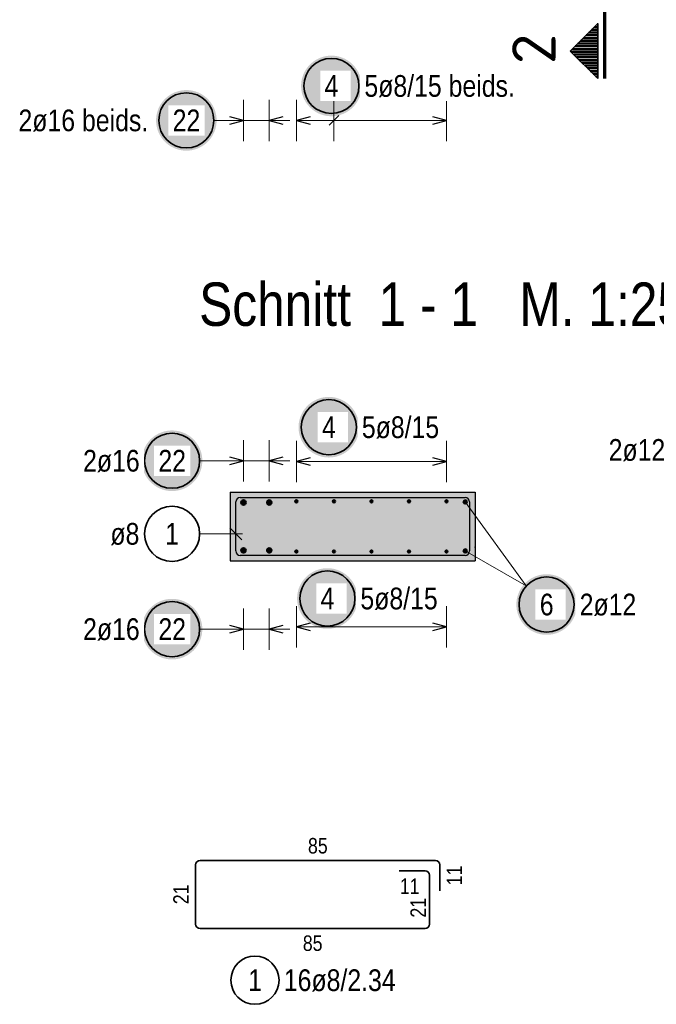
# Model space of a CAD drawing. Header units: millimetres. Extents: x -20 to 84, y 0 to 50.
# Tile 5 of 22: x 15.67 to 20.3, y 21.54 to 28.69. Entities that reach past the tile are written whole.
import ezdxf
from ezdxf.enums import TextEntityAlignment as Align

# ---------------------------------------------------------------- set-up
doc = ezdxf.new("R2010")
doc.units = ezdxf.units.MM
doc.linetypes.add('DASHDOTX2', pattern=[2, 1, -0.5, 0, -0.5])
doc.layers.add('Bewehrung', color=7, linetype='Continuous', lineweight=20)
doc.layers.add('Schraffuren', color=7, linetype='Continuous', lineweight=20)
doc.styles.add('Arial Narrow', font='ARIALN.TTF')
doc.styles.add('isocp', font='isocp', dxfattribs={"width": 1.1})

msp = doc.modelspace()

# ---------------------------------------------------------------- hatches: boundary and pattern name
at = {"lineweight": 50}
h = msp.add_hatch(dxfattribs=at)
h.set_pattern_fill('Mau', color=4, scale=0.01, angle=-180, style=0, pattern_type=2)
h.set_pattern_definition([(-180, (0, 0), (2e-18, -0.02), [])])
h.paths.add_polyline_path([(19.873665, 28.665084), (19.673665, 28.465084), (19.873665, 28.265084)])
at = {"lineweight": 25, "true_color": 0xffffff}
for points in [[(18.157549, 28.212078), (18.157415, 28.219755), (18.157013, 28.227424), (18.156343, 28.235074), (18.155408, 28.242696), (18.154206, 28.25028), (18.152741, 28.257818), (18.151014, 28.2653), (18.149026, 28.272718), (18.146781, 28.280061), (18.144281, 28.287322), (18.141529, 28.294491), (18.138529, 28.30156), (18.135283, 28.308519), (18.131797, 28.315361), (18.128074, 28.322078), (18.124119, 28.32866), (18.119937, 28.3351), (18.115532, 28.34139), (18.110911, 28.347523), (18.106078, 28.353491), (18.10104, 28.359286), (18.095803, 28.364902), (18.090373, 28.370332), (18.084757, 28.375569), (18.078962, 28.380607), (18.072994, 28.38544), (18.066861, 28.390061), (18.060571, 28.394466), (18.054131, 28.398648), (18.047549, 28.402603), (18.040832, 28.406326), (18.03399, 28.409812), (18.027031, 28.413058), (18.019962, 28.416058), (18.012793, 28.41881), (18.005532, 28.42131), (17.998189, 28.423555), (17.990771, 28.425543), (17.983289, 28.42727), (17.975751, 28.428735), (17.968167, 28.429937), (17.960545, 28.430872), (17.952895, 28.431542), (17.945226, 28.431944), (17.937549, 28.432078), (17.929871, 28.431944), (17.922202, 28.431542), (17.914552, 28.430872), (17.90693, 28.429937), (17.899346, 28.428735), (17.891808, 28.42727), (17.884326, 28.425543), (17.876908, 28.423555), (17.869565, 28.42131), (17.862304, 28.41881), (17.855135, 28.416058), (17.848066, 28.413058), (17.841107, 28.409812), (17.834265, 28.406326), (17.827549, 28.402603), (17.820966, 28.398648), (17.814526, 28.394466), (17.808236, 28.390061), (17.802103, 28.38544), (17.796135, 28.380607), (17.79034, 28.375569), (17.784724, 28.370332), (17.779294, 28.364902), (17.774057, 28.359286), (17.769019, 28.353491), (17.764186, 28.347523), (17.759565, 28.34139), (17.75516, 28.3351), (17.750978, 28.32866), (17.747023, 28.322078), (17.7433, 28.315361), (17.739814, 28.308519), (17.736569, 28.30156), (17.733568, 28.294491), (17.730816, 28.287322), (17.728316, 28.280061), (17.726071, 28.272718), (17.724083, 28.2653), (17.722356, 28.257818), (17.720891, 28.25028), (17.71969, 28.242696), (17.718754, 28.235074), (17.718084, 28.227424), (17.717683, 28.219755), (17.717549, 28.212078), (17.717683, 28.2044), (17.718084, 28.196731), (17.718754, 28.189081), (17.71969, 28.181459), (17.720891, 28.173875), (17.722356, 28.166337), (17.724083, 28.158855), (17.726071, 28.151437), (17.728316, 28.144094), (17.730816, 28.136833), (17.733568, 28.129664), (17.736569, 28.122595), (17.739814, 28.115636), (17.7433, 28.108794), (17.747023, 28.102078), (17.750978, 28.095495), (17.75516, 28.089055), (17.759565, 28.082765), (17.764186, 28.076632), (17.769019, 28.070664), (17.774057, 28.064869), (17.779294, 28.059253), (17.784724, 28.053823), (17.79034, 28.048586), (17.796135, 28.043548), (17.802103, 28.038715), (17.808236, 28.034094), (17.814526, 28.029689), (17.820966, 28.025507), (17.827549, 28.021552), (17.834265, 28.017829), (17.841107, 28.014343), (17.848066, 28.011098), (17.855135, 28.008097), (17.862304, 28.005345), (17.869565, 28.002845), (17.876908, 28.0006), (17.884326, 27.998612), (17.891808, 27.996885), (17.899346, 27.99542), (17.90693, 27.994219), (17.914552, 27.993283), (17.922202, 27.992613), (17.929871, 27.992212), (17.937549, 27.992078), (17.945226, 27.992212), (17.952895, 27.992613), (17.960545, 27.993283), (17.968167, 27.994219), (17.975751, 27.99542), (17.983289, 27.996885), (17.990771, 27.998612), (17.998189, 28.0006), (18.005532, 28.002845), (18.012793, 28.005345), (18.019962, 28.008097), (18.027031, 28.011098), (18.03399, 28.014343), (18.040832, 28.017829), (18.047549, 28.021552), (18.054131, 28.025507), (18.060571, 28.029689), (18.066861, 28.034094), (18.072994, 28.038715), (18.078962, 28.043548), (18.084757, 28.048586), (18.090373, 28.053823), (18.095803, 28.059253), (18.10104, 28.064869), (18.106078, 28.070664), (18.110911, 28.076632), (18.115532, 28.082765), (18.119937, 28.089055), (18.124119, 28.095495), (18.128074, 28.102078), (18.131797, 28.108794), (18.135283, 28.115636), (18.138529, 28.122595), (18.141529, 28.129664), (18.144281, 28.136833), (18.146781, 28.144094), (18.149026, 28.151437), (18.151014, 28.158855), (18.152741, 28.166337), (18.154206, 28.173875), (18.155408, 28.181459), (18.156343, 28.189081), (18.157013, 28.196731)], [(17.103675, 27.962078), (17.103541, 27.969755), (17.103139, 27.977424), (17.10247, 27.985074), (17.101534, 27.992696), (17.100333, 28.00028), (17.098868, 28.007818), (17.09714, 28.0153), (17.095153, 28.022718), (17.092908, 28.030061), (17.090408, 28.037322), (17.087656, 28.044491), (17.084655, 28.05156), (17.08141, 28.058519), (17.077924, 28.065361), (17.074201, 28.072078), (17.070246, 28.07866), (17.066064, 28.0851), (17.061659, 28.09139), (17.057038, 28.097523), (17.052205, 28.103491), (17.047167, 28.109286), (17.04193, 28.114902), (17.0365, 28.120332), (17.030884, 28.125569), (17.025089, 28.130607), (17.019121, 28.13544), (17.012988, 28.140061), (17.006698, 28.144466), (17.000258, 28.148648), (16.993675, 28.152603), (16.986959, 28.156326), (16.980117, 28.159812), (16.973157, 28.163058), (16.966089, 28.166058), (16.95892, 28.16881), (16.951659, 28.17131), (16.944316, 28.173555), (16.936898, 28.175543), (16.929416, 28.17727), (16.921878, 28.178735), (16.914293, 28.179937), (16.906672, 28.180872), (16.899022, 28.181542), (16.891353, 28.181944), (16.883675, 28.182078), (16.875997, 28.181944), (16.868329, 28.181542), (16.860679, 28.180872), (16.853057, 28.179937), (16.845473, 28.178735), (16.837935, 28.17727), (16.830452, 28.175543), (16.823035, 28.173555), (16.815692, 28.17131), (16.808431, 28.16881), (16.801262, 28.166058), (16.794193, 28.163058), (16.787234, 28.159812), (16.780392, 28.156326), (16.773675, 28.152603), (16.767093, 28.148648), (16.760653, 28.144466), (16.754363, 28.140061), (16.74823, 28.13544), (16.742262, 28.130607), (16.736467, 28.125569), (16.73085, 28.120332), (16.725421, 28.114902), (16.720183, 28.109286), (16.715146, 28.103491), (16.710313, 28.097523), (16.705692, 28.09139), (16.701287, 28.0851), (16.697105, 28.07866), (16.69315, 28.072078), (16.689427, 28.065361), (16.685941, 28.058519), (16.682695, 28.05156), (16.679695, 28.044491), (16.676943, 28.037322), (16.674443, 28.030061), (16.672198, 28.022718), (16.67021, 28.0153), (16.668483, 28.007818), (16.667018, 28.00028), (16.665816, 27.992696), (16.66488, 27.985074), (16.664211, 27.977424), (16.663809, 27.969755), (16.663675, 27.962078), (16.663809, 27.9544), (16.664211, 27.946731), (16.66488, 27.939081), (16.665816, 27.931459), (16.667018, 27.923875), (16.668483, 27.916337), (16.67021, 27.908855), (16.672198, 27.901437), (16.674443, 27.894094), (16.676943, 27.886833), (16.679695, 27.879664), (16.682695, 27.872595), (16.685941, 27.865636), (16.689427, 27.858794), (16.69315, 27.852078), (16.697105, 27.845495), (16.701287, 27.839055), (16.705692, 27.832765), (16.710313, 27.826632), (16.715146, 27.820664), (16.720183, 27.814869), (16.725421, 27.809253), (16.73085, 27.803823), (16.736467, 27.798586), (16.742262, 27.793548), (16.74823, 27.788715), (16.754363, 27.784094), (16.760653, 27.779689), (16.767093, 27.775507), (16.773675, 27.771552), (16.780392, 27.767829), (16.787234, 27.764343), (16.794193, 27.761098), (16.801262, 27.758097), (16.808431, 27.755345), (16.815692, 27.752845), (16.823035, 27.7506), (16.830452, 27.748612), (16.837935, 27.746885), (16.845473, 27.74542), (16.853057, 27.744219), (16.860679, 27.743283), (16.868329, 27.742613), (16.875997, 27.742212), (16.883675, 27.742078), (16.891353, 27.742212), (16.899022, 27.742613), (16.906672, 27.743283), (16.914293, 27.744219), (16.921878, 27.74542), (16.929416, 27.746885), (16.936898, 27.748612), (16.944316, 27.7506), (16.951659, 27.752845), (16.95892, 27.755345), (16.966089, 27.758097), (16.973157, 27.761098), (16.980117, 27.764343), (16.986959, 27.767829), (16.993675, 27.771552), (17.000258, 27.775507), (17.006698, 27.779689), (17.012988, 27.784094), (17.019121, 27.788715), (17.025089, 27.793548), (17.030884, 27.798586), (17.0365, 27.803823), (17.04193, 27.809253), (17.047167, 27.814869), (17.052205, 27.820664), (17.057038, 27.826632), (17.061659, 27.832765), (17.066064, 27.839055), (17.070246, 27.845495), (17.074201, 27.852078), (17.077924, 27.858794), (17.08141, 27.865636), (17.084655, 27.872595), (17.087656, 27.879664), (17.090408, 27.886833), (17.092908, 27.894094), (17.095153, 27.901437), (17.09714, 27.908855), (17.098868, 27.916337), (17.100333, 27.923875), (17.101534, 27.931459), (17.10247, 27.939081), (17.103139, 27.946731)], [(18.139011, 25.734248), (18.138877, 25.741926), (18.138475, 25.749594), (18.137806, 25.757244), (18.13687, 25.764866), (18.135669, 25.77245), (18.134204, 25.779988), (18.132476, 25.787471), (18.130489, 25.794888), (18.128244, 25.802232), (18.125743, 25.809492), (18.122992, 25.816661), (18.119991, 25.82373), (18.116746, 25.830689), (18.11326, 25.837532), (18.109537, 25.844248), (18.105582, 25.85083), (18.101399, 25.85727), (18.096995, 25.863561), (18.092373, 25.869693), (18.087541, 25.875661), (18.082503, 25.881457), (18.077266, 25.887073), (18.071836, 25.892503), (18.06622, 25.89774), (18.060424, 25.902778), (18.054457, 25.90761), (18.048324, 25.912232), (18.042034, 25.916636), (18.035593, 25.920818), (18.029011, 25.924773), (18.022295, 25.928496), (18.015453, 25.931983), (18.008493, 25.935228), (18.001425, 25.938228), (17.994256, 25.94098), (17.986995, 25.94348), (17.979651, 25.945725), (17.972234, 25.947713), (17.964752, 25.94944), (17.957214, 25.950906), (17.949629, 25.952107), (17.942007, 25.953043), (17.934358, 25.953712), (17.926689, 25.954114), (17.919011, 25.954248), (17.911333, 25.954114), (17.903665, 25.953712), (17.896015, 25.953043), (17.888393, 25.952107), (17.880809, 25.950906), (17.873271, 25.94944), (17.865788, 25.947713), (17.858371, 25.945725), (17.851027, 25.94348), (17.843767, 25.94098), (17.836598, 25.938228), (17.829529, 25.935228), (17.822569, 25.931983), (17.815727, 25.928496), (17.809011, 25.924773), (17.802429, 25.920818), (17.795989, 25.916636), (17.789698, 25.912232), (17.783566, 25.90761), (17.777598, 25.902778), (17.771802, 25.89774), (17.766186, 25.892503), (17.760756, 25.887073), (17.755519, 25.881457), (17.750481, 25.875661), (17.745649, 25.869693), (17.741027, 25.863561), (17.736623, 25.85727), (17.732441, 25.85083), (17.728486, 25.844248), (17.724763, 25.837532), (17.721276, 25.830689), (17.718031, 25.82373), (17.715031, 25.816661), (17.712279, 25.809492), (17.709779, 25.802232), (17.707534, 25.794888), (17.705546, 25.787471), (17.703819, 25.779988), (17.702353, 25.77245), (17.701152, 25.764866), (17.700216, 25.757244), (17.699547, 25.749594), (17.699145, 25.741926), (17.699011, 25.734248), (17.699145, 25.72657), (17.699547, 25.718901), (17.700216, 25.711252), (17.701152, 25.70363), (17.702353, 25.696045), (17.703819, 25.688507), (17.705546, 25.681025), (17.707534, 25.673608), (17.709779, 25.666264), (17.712279, 25.659003), (17.715031, 25.651834), (17.718031, 25.644766), (17.721276, 25.637806), (17.724763, 25.630964), (17.728486, 25.624248), (17.732441, 25.617666), (17.736623, 25.611225), (17.741027, 25.604935), (17.745649, 25.598802), (17.750481, 25.592835), (17.755519, 25.587039), (17.760756, 25.581423), (17.766186, 25.575993), (17.771802, 25.570756), (17.777598, 25.565718), (17.783566, 25.560885), (17.789698, 25.556264), (17.795989, 25.55186), (17.802429, 25.547677), (17.809011, 25.543722), (17.815727, 25.539999), (17.822569, 25.536513), (17.829529, 25.533268), (17.836598, 25.530267), (17.843767, 25.527515), (17.851027, 25.525015), (17.858371, 25.52277), (17.865788, 25.520783), (17.873271, 25.519055), (17.880809, 25.51759), (17.888393, 25.516389), (17.896015, 25.515453), (17.903665, 25.514784), (17.911333, 25.514382), (17.919011, 25.514248), (17.926689, 25.514382), (17.934358, 25.514784), (17.942007, 25.515453), (17.949629, 25.516389), (17.957214, 25.51759), (17.964752, 25.519055), (17.972234, 25.520783), (17.979651, 25.52277), (17.986995, 25.525015), (17.994256, 25.527515), (18.001425, 25.530267), (18.008493, 25.533268), (18.015453, 25.536513), (18.022295, 25.539999), (18.029011, 25.543722), (18.035593, 25.547677), (18.042034, 25.55186), (18.048324, 25.556264), (18.054457, 25.560885), (18.060424, 25.565718), (18.06622, 25.570756), (18.071836, 25.575993), (18.077266, 25.581423), (18.082503, 25.587039), (18.087541, 25.592835), (18.092373, 25.598802), (18.096995, 25.604935), (18.101399, 25.611225), (18.105582, 25.617666), (18.109537, 25.624248), (18.11326, 25.630964), (18.116746, 25.637806), (18.119991, 25.644766), (18.122992, 25.651834), (18.125743, 25.659003), (18.128244, 25.666264), (18.130489, 25.673608), (18.132476, 25.681025), (18.134204, 25.688507), (18.135669, 25.696045), (18.13687, 25.70363), (18.137806, 25.711252), (18.138475, 25.718901)], [(16.999715, 25.490741), (16.999581, 25.498419), (16.99918, 25.506087), (16.99851, 25.513737), (16.997574, 25.521359), (16.996373, 25.528943), (16.994908, 25.536481), (16.993181, 25.543963), (16.991193, 25.551381), (16.988948, 25.558724), (16.986448, 25.565985), (16.983696, 25.573154), (16.980695, 25.580223), (16.97745, 25.587182), (16.973964, 25.594024), (16.970241, 25.600741), (16.966286, 25.607323), (16.962104, 25.613763), (16.957699, 25.620053), (16.953078, 25.626186), (16.948245, 25.632154), (16.943207, 25.637949), (16.93797, 25.643565), (16.93254, 25.648995), (16.926924, 25.654233), (16.921129, 25.65927), (16.915161, 25.664103), (16.909028, 25.668724), (16.902738, 25.673129), (16.896298, 25.677311), (16.889715, 25.681266), (16.882999, 25.684989), (16.876157, 25.688475), (16.869198, 25.691721), (16.862129, 25.694721), (16.85496, 25.697473), (16.847699, 25.699973), (16.840356, 25.702218), (16.832938, 25.704206), (16.825456, 25.705933), (16.817918, 25.707398), (16.810334, 25.7086), (16.802712, 25.709535), (16.795062, 25.710205), (16.787393, 25.710607), (16.779715, 25.710741), (16.772038, 25.710607), (16.764369, 25.710205), (16.756719, 25.709535), (16.749097, 25.7086), (16.741513, 25.707398), (16.733975, 25.705933), (16.726493, 25.704206), (16.719075, 25.702218), (16.711732, 25.699973), (16.704471, 25.697473), (16.697302, 25.694721), (16.690233, 25.691721), (16.683274, 25.688475), (16.676432, 25.684989), (16.669715, 25.681266), (16.663133, 25.677311), (16.656693, 25.673129), (16.650403, 25.668724), (16.64427, 25.664103), (16.638302, 25.65927), (16.632507, 25.654233), (16.626891, 25.648995), (16.621461, 25.643565), (16.616224, 25.637949), (16.611186, 25.632154), (16.606353, 25.626186), (16.601732, 25.620053), (16.597327, 25.613763), (16.593145, 25.607323), (16.58919, 25.600741), (16.585467, 25.594024), (16.581981, 25.587182), (16.578735, 25.580223), (16.575735, 25.573154), (16.572983, 25.565985), (16.570483, 25.558724), (16.568238, 25.551381), (16.56625, 25.543963), (16.564523, 25.536481), (16.563058, 25.528943), (16.561857, 25.521359), (16.560921, 25.513737), (16.560251, 25.506087), (16.559849, 25.498419), (16.559715, 25.490741), (16.559849, 25.483063), (16.560251, 25.475394), (16.560921, 25.467744), (16.561857, 25.460123), (16.563058, 25.452538), (16.564523, 25.445), (16.56625, 25.437518), (16.568238, 25.4301), (16.570483, 25.422757), (16.572983, 25.415496), (16.575735, 25.408327), (16.578735, 25.401259), (16.581981, 25.394299), (16.585467, 25.387457), (16.58919, 25.380741), (16.593145, 25.374158), (16.597327, 25.367718), (16.601732, 25.361428), (16.606353, 25.355295), (16.611186, 25.349327), (16.616224, 25.343532), (16.621461, 25.337916), (16.626891, 25.332486), (16.632507, 25.327249), (16.638302, 25.322211), (16.64427, 25.317378), (16.650403, 25.312757), (16.656693, 25.308352), (16.663133, 25.30417), (16.669715, 25.300215), (16.676432, 25.296492), (16.683274, 25.293006), (16.690233, 25.289761), (16.697302, 25.28676), (16.704471, 25.284008), (16.711732, 25.281508), (16.719075, 25.279263), (16.726493, 25.277276), (16.733975, 25.275548), (16.741513, 25.274083), (16.749097, 25.272882), (16.756719, 25.271946), (16.764369, 25.271277), (16.772038, 25.270875), (16.779715, 25.270741), (16.787393, 25.270875), (16.795062, 25.271277), (16.802712, 25.271946), (16.810334, 25.272882), (16.817918, 25.274083), (16.825456, 25.275548), (16.832938, 25.277276), (16.840356, 25.279263), (16.847699, 25.281508), (16.85496, 25.284008), (16.862129, 25.28676), (16.869198, 25.289761), (16.876157, 25.293006), (16.882999, 25.296492), (16.889715, 25.300215), (16.896298, 25.30417), (16.902738, 25.308352), (16.909028, 25.312757), (16.915161, 25.317378), (16.921129, 25.322211), (16.926924, 25.327249), (16.93254, 25.332486), (16.93797, 25.337916), (16.943207, 25.343532), (16.948245, 25.349327), (16.953078, 25.355295), (16.957699, 25.361428), (16.962104, 25.367718), (16.966286, 25.374158), (16.970241, 25.380741), (16.973964, 25.387457), (16.97745, 25.394299), (16.980695, 25.401259), (16.983696, 25.408327), (16.986448, 25.415496), (16.988948, 25.422757), (16.991193, 25.4301), (16.993181, 25.437518), (16.994908, 25.445), (16.996373, 25.452538), (16.997574, 25.460123), (16.99851, 25.467744), (16.99918, 25.475394)], [(18.128432, 24.490588), (18.128298, 24.498266), (18.127896, 24.505934), (18.127227, 24.513584), (18.126291, 24.521206), (18.12509, 24.52879), (18.123624, 24.536328), (18.121897, 24.543811), (18.11991, 24.551228), (18.117664, 24.558572), (18.115164, 24.565832), (18.112412, 24.573001), (18.109412, 24.58007), (18.106167, 24.587029), (18.10268, 24.593872), (18.098958, 24.600588), (18.095003, 24.60717), (18.09082, 24.61361), (18.086416, 24.619901), (18.081794, 24.626033), (18.076962, 24.632001), (18.071924, 24.637797), (18.066687, 24.643413), (18.061257, 24.648843), (18.055641, 24.65408), (18.049845, 24.659118), (18.043878, 24.66395), (18.037745, 24.668572), (18.031454, 24.672976), (18.025014, 24.677158), (18.018432, 24.681113), (18.011716, 24.684836), (18.004874, 24.688323), (17.997914, 24.691568), (17.990845, 24.694568), (17.983676, 24.69732), (17.976416, 24.69982), (17.969072, 24.702065), (17.961655, 24.704053), (17.954173, 24.70578), (17.946635, 24.707246), (17.93905, 24.708447), (17.931428, 24.709383), (17.923778, 24.710052), (17.91611, 24.710454), (17.908432, 24.710588), (17.900754, 24.710454), (17.893086, 24.710052), (17.885436, 24.709383), (17.877814, 24.708447), (17.870229, 24.707246), (17.862691, 24.70578), (17.855209, 24.704053), (17.847792, 24.702065), (17.840448, 24.69982), (17.833188, 24.69732), (17.826019, 24.694568), (17.81895, 24.691568), (17.81199, 24.688323), (17.805148, 24.684836), (17.798432, 24.681113), (17.79185, 24.677158), (17.78541, 24.672976), (17.779119, 24.668572), (17.772986, 24.66395), (17.767019, 24.659118), (17.761223, 24.65408), (17.755607, 24.648843), (17.750177, 24.643413), (17.74494, 24.637797), (17.739902, 24.632001), (17.73507, 24.626033), (17.730448, 24.619901), (17.726044, 24.61361), (17.721861, 24.60717), (17.717906, 24.600588), (17.714184, 24.593872), (17.710697, 24.587029), (17.707452, 24.58007), (17.704452, 24.573001), (17.7017, 24.565832), (17.6992, 24.558572), (17.696954, 24.551228), (17.694967, 24.543811), (17.69324, 24.536328), (17.691774, 24.52879), (17.690573, 24.521206), (17.689637, 24.513584), (17.688968, 24.505934), (17.688566, 24.498266), (17.688432, 24.490588), (17.688566, 24.48291), (17.688968, 24.475241), (17.689637, 24.467592), (17.690573, 24.45997), (17.691774, 24.452385), (17.69324, 24.444847), (17.694967, 24.437365), (17.696954, 24.429948), (17.6992, 24.422604), (17.7017, 24.415343), (17.704452, 24.408174), (17.707452, 24.401106), (17.710697, 24.394146), (17.714184, 24.387304), (17.717906, 24.380588), (17.721861, 24.374006), (17.726044, 24.367565), (17.730448, 24.361275), (17.73507, 24.355142), (17.739902, 24.349175), (17.74494, 24.343379), (17.750177, 24.337763), (17.755607, 24.332333), (17.761223, 24.327096), (17.767019, 24.322058), (17.772986, 24.317225), (17.779119, 24.312604), (17.78541, 24.3082), (17.79185, 24.304017), (17.798432, 24.300062), (17.805148, 24.296339), (17.81199, 24.292853), (17.81895, 24.289608), (17.826019, 24.286607), (17.833188, 24.283855), (17.840448, 24.281355), (17.847792, 24.27911), (17.855209, 24.277123), (17.862691, 24.275395), (17.870229, 24.27393), (17.877814, 24.272729), (17.885436, 24.271793), (17.893086, 24.271124), (17.900754, 24.270722), (17.908432, 24.270588), (17.91611, 24.270722), (17.923778, 24.271124), (17.931428, 24.271793), (17.93905, 24.272729), (17.946635, 24.27393), (17.954173, 24.275395), (17.961655, 24.277123), (17.969072, 24.27911), (17.976416, 24.281355), (17.983676, 24.283855), (17.990845, 24.286607), (17.997914, 24.289608), (18.004874, 24.292853), (18.011716, 24.296339), (18.018432, 24.300062), (18.025014, 24.304017), (18.031454, 24.3082), (18.037745, 24.312604), (18.043878, 24.317225), (18.049845, 24.322058), (18.055641, 24.327096), (18.061257, 24.332333), (18.066687, 24.337763), (18.071924, 24.343379), (18.076962, 24.349175), (18.081794, 24.355142), (18.086416, 24.361275), (18.09082, 24.367565), (18.095003, 24.374006), (18.098958, 24.380588), (18.10268, 24.387304), (18.106167, 24.394146), (18.109412, 24.401106), (18.112412, 24.408174), (18.115164, 24.415343), (18.117664, 24.422604), (18.11991, 24.429948), (18.121897, 24.437365), (18.123624, 24.444847), (18.12509, 24.452385), (18.126291, 24.45997), (18.127227, 24.467592), (18.127896, 24.475241)], [(16.999715, 24.268094), (16.999581, 24.275772), (16.99918, 24.28344), (16.99851, 24.29109), (16.997574, 24.298712), (16.996373, 24.306297), (16.994908, 24.313835), (16.993181, 24.321317), (16.991193, 24.328734), (16.988948, 24.336078), (16.986448, 24.343338), (16.983696, 24.350507), (16.980695, 24.357576), (16.97745, 24.364536), (16.973964, 24.371378), (16.970241, 24.378094), (16.966286, 24.384676), (16.962104, 24.391116), (16.957699, 24.397407), (16.953078, 24.403539), (16.948245, 24.409507), (16.943207, 24.415303), (16.93797, 24.420919), (16.93254, 24.426349), (16.926924, 24.431586), (16.921129, 24.436624), (16.915161, 24.441456), (16.909028, 24.446078), (16.902738, 24.450482), (16.896298, 24.454665), (16.889715, 24.45862), (16.882999, 24.462342), (16.876157, 24.465829), (16.869198, 24.469074), (16.862129, 24.472074), (16.85496, 24.474826), (16.847699, 24.477326), (16.840356, 24.479572), (16.832938, 24.481559), (16.825456, 24.483286), (16.817918, 24.484752), (16.810334, 24.485953), (16.802712, 24.486889), (16.795062, 24.487558), (16.787393, 24.48796), (16.779715, 24.488094), (16.772038, 24.48796), (16.764369, 24.487558), (16.756719, 24.486889), (16.749097, 24.485953), (16.741513, 24.484752), (16.733975, 24.483286), (16.726493, 24.481559), (16.719075, 24.479572), (16.711732, 24.477326), (16.704471, 24.474826), (16.697302, 24.472074), (16.690233, 24.469074), (16.683274, 24.465829), (16.676432, 24.462342), (16.669715, 24.45862), (16.663133, 24.454665), (16.656693, 24.450482), (16.650403, 24.446078), (16.64427, 24.441456), (16.638302, 24.436624), (16.632507, 24.431586), (16.626891, 24.426349), (16.621461, 24.420919), (16.616224, 24.415303), (16.611186, 24.409507), (16.606353, 24.403539), (16.601732, 24.397407), (16.597327, 24.391116), (16.593145, 24.384676), (16.58919, 24.378094), (16.585467, 24.371378), (16.581981, 24.364536), (16.578735, 24.357576), (16.575735, 24.350507), (16.572983, 24.343338), (16.570483, 24.336078), (16.568238, 24.328734), (16.56625, 24.321317), (16.564523, 24.313835), (16.563058, 24.306297), (16.561857, 24.298712), (16.560921, 24.29109), (16.560251, 24.28344), (16.559849, 24.275772), (16.559715, 24.268094), (16.559849, 24.260416), (16.560251, 24.252748), (16.560921, 24.245098), (16.561857, 24.237476), (16.563058, 24.229891), (16.564523, 24.222353), (16.56625, 24.214871), (16.568238, 24.207454), (16.570483, 24.20011), (16.572983, 24.192849), (16.575735, 24.18568), (16.578735, 24.178612), (16.581981, 24.171652), (16.585467, 24.16481), (16.58919, 24.158094), (16.593145, 24.151512), (16.597327, 24.145071), (16.601732, 24.138781), (16.606353, 24.132648), (16.611186, 24.126681), (16.616224, 24.120885), (16.621461, 24.115269), (16.626891, 24.109839), (16.632507, 24.104602), (16.638302, 24.099564), (16.64427, 24.094732), (16.650403, 24.09011), (16.656693, 24.085706), (16.663133, 24.081523), (16.669715, 24.077568), (16.676432, 24.073845), (16.683274, 24.070359), (16.690233, 24.067114), (16.697302, 24.064113), (16.704471, 24.061362), (16.711732, 24.058861), (16.719075, 24.056616), (16.726493, 24.054629), (16.733975, 24.052901), (16.741513, 24.051436), (16.749097, 24.050235), (16.756719, 24.049299), (16.764369, 24.04863), (16.772038, 24.048228), (16.779715, 24.048094), (16.787393, 24.048228), (16.795062, 24.04863), (16.802712, 24.049299), (16.810334, 24.050235), (16.817918, 24.051436), (16.825456, 24.052901), (16.832938, 24.054629), (16.840356, 24.056616), (16.847699, 24.058861), (16.85496, 24.061362), (16.862129, 24.064113), (16.869198, 24.067114), (16.876157, 24.070359), (16.882999, 24.073845), (16.889715, 24.077568), (16.896298, 24.081523), (16.902738, 24.085706), (16.909028, 24.09011), (16.915161, 24.094732), (16.921129, 24.099564), (16.926924, 24.104602), (16.93254, 24.109839), (16.93797, 24.115269), (16.943207, 24.120885), (16.948245, 24.126681), (16.953078, 24.132648), (16.957699, 24.138781), (16.962104, 24.145071), (16.966286, 24.151512), (16.970241, 24.158094), (16.973964, 24.16481), (16.97745, 24.171652), (16.980695, 24.178612), (16.983696, 24.18568), (16.986448, 24.192849), (16.988948, 24.20011), (16.991193, 24.207454), (16.993181, 24.214871), (16.994908, 24.222353), (16.996373, 24.229891), (16.997574, 24.237476), (16.99851, 24.245098), (16.99918, 24.252748)]]:
    msp.add_hatch(color=7, dxfattribs=at).paths.add_polyline_path(points)
at = {"layer": 'Bewehrung', "lineweight": 50, "true_color": 0xffffff}
msp.add_hatch(color=7, dxfattribs=at).paths.add_polyline_path([(19.72156, 24.446793), (19.721426, 24.454471), (19.721024, 24.462139), (19.720355, 24.469789), (19.719419, 24.477411), (19.718218, 24.484995), (19.716752, 24.492533), (19.715025, 24.500016), (19.713038, 24.507433), (19.710792, 24.514776), (19.708292, 24.522037), (19.70554, 24.529206), (19.70254, 24.536275), (19.699295, 24.543234), (19.695808, 24.550076), (19.692086, 24.556793), (19.688131, 24.563375), (19.683948, 24.569815), (19.679544, 24.576105), (19.674922, 24.582238), (19.67009, 24.588206), (19.665052, 24.594001), (19.659815, 24.599618), (19.654385, 24.605047), (19.648769, 24.610285), (19.642973, 24.615322), (19.637005, 24.620155), (19.630873, 24.624776), (19.624582, 24.629181), (19.618142, 24.633363), (19.61156, 24.637318), (19.604844, 24.641041), (19.598002, 24.644527), (19.591042, 24.647773), (19.583973, 24.650773), (19.576804, 24.653525), (19.569544, 24.656025), (19.5622, 24.65827), (19.554783, 24.660258), (19.547301, 24.661985), (19.539763, 24.66345), (19.532178, 24.664652), (19.524556, 24.665588), (19.516906, 24.666257), (19.509238, 24.666659), (19.50156, 24.666793), (19.493882, 24.666659), (19.486214, 24.666257), (19.478564, 24.665588), (19.470942, 24.664652), (19.463357, 24.66345), (19.455819, 24.661985), (19.448337, 24.660258), (19.44092, 24.65827), (19.433576, 24.656025), (19.426316, 24.653525), (19.419146, 24.650773), (19.412078, 24.647773), (19.405118, 24.644527), (19.398276, 24.641041), (19.39156, 24.637318), (19.384978, 24.633363), (19.378537, 24.629181), (19.372247, 24.624776), (19.366114, 24.620155), (19.360147, 24.615322), (19.354351, 24.610285), (19.348735, 24.605047), (19.343305, 24.599618), (19.338068, 24.594001), (19.33303, 24.588206), (19.328198, 24.582238), (19.323576, 24.576105), (19.319172, 24.569815), (19.314989, 24.563375), (19.311034, 24.556793), (19.307311, 24.550076), (19.303825, 24.543234), (19.30058, 24.536275), (19.297579, 24.529206), (19.294828, 24.522037), (19.292328, 24.514776), (19.290082, 24.507433), (19.288095, 24.500016), (19.286367, 24.492533), (19.284902, 24.484995), (19.283701, 24.477411), (19.282765, 24.469789), (19.282096, 24.462139), (19.281694, 24.454471), (19.28156, 24.446793), (19.281694, 24.439115), (19.282096, 24.431446), (19.282765, 24.423796), (19.283701, 24.416175), (19.284902, 24.40859), (19.286367, 24.401052), (19.288095, 24.39357), (19.290082, 24.386152), (19.292328, 24.378809), (19.294828, 24.371548), (19.297579, 24.364379), (19.30058, 24.357311), (19.303825, 24.350351), (19.307311, 24.343509), (19.311034, 24.336793), (19.314989, 24.33021), (19.319172, 24.32377), (19.323576, 24.31748), (19.328198, 24.311347), (19.33303, 24.305379), (19.338068, 24.299584), (19.343305, 24.293968), (19.348735, 24.288538), (19.354351, 24.283301), (19.360147, 24.278263), (19.366114, 24.27343), (19.372247, 24.268809), (19.378537, 24.264404), (19.384978, 24.260222), (19.39156, 24.256267), (19.398276, 24.252544), (19.405118, 24.249058), (19.412078, 24.245813), (19.419146, 24.242812), (19.426316, 24.24006), (19.433576, 24.23756), (19.44092, 24.235315), (19.448337, 24.233328), (19.455819, 24.2316), (19.463357, 24.230135), (19.470942, 24.228934), (19.478564, 24.227998), (19.486214, 24.227329), (19.493882, 24.226927), (19.50156, 24.226793), (19.509238, 24.226927), (19.516906, 24.227329), (19.524556, 24.227998), (19.532178, 24.228934), (19.539763, 24.230135), (19.547301, 24.2316), (19.554783, 24.233328), (19.5622, 24.235315), (19.569544, 24.23756), (19.576804, 24.24006), (19.583973, 24.242812), (19.591042, 24.245813), (19.598002, 24.249058), (19.604844, 24.252544), (19.61156, 24.256267), (19.618142, 24.260222), (19.624582, 24.264404), (19.630873, 24.268809), (19.637005, 24.27343), (19.642973, 24.278263), (19.648769, 24.283301), (19.654385, 24.288538), (19.659815, 24.293968), (19.665052, 24.299584), (19.67009, 24.305379), (19.674922, 24.311347), (19.679544, 24.31748), (19.683948, 24.32377), (19.688131, 24.33021), (19.692086, 24.336793), (19.695808, 24.343509), (19.699295, 24.350351), (19.70254, 24.357311), (19.70554, 24.364379), (19.708292, 24.371548), (19.710792, 24.378809), (19.713038, 24.386152), (19.715025, 24.39357), (19.716752, 24.401052), (19.718218, 24.40859), (19.719419, 24.416175), (19.720355, 24.423796), (19.721024, 24.431446)])
at = {"layer": 'Schraffuren', "lineweight": 50, "true_color": 0xd7ffd7}
msp.add_hatch(color=254, dxfattribs=at).paths.add_polyline_path([(18.981886, 24.76375), (17.202887, 24.76375), (17.202887, 25.26375), (18.981886, 25.26375)])

# ---------------------------------------------------------------- linework, layer by layer
at = {"color": 1, "linetype": 'DASHDOTX2', "lineweight": 70, "ltscale": 0.5}
msp.add_line((19.923665, 28.265084), (19.923665, 29.565084), dxfattribs=at)
at = {"color": 2, "linetype": 'Continuous', "lineweight": 35}
for p, q in [((19.673665, 28.465084), (19.873665, 28.665084)), ((19.873665, 28.265084), (19.873665, 28.665084)), ((19.873665, 28.265084), (19.673665, 28.465084))]:
    msp.add_line(p, q, dxfattribs=at)
at = {"color": 5, "linetype": 'Continuous', "lineweight": 18, "ltscale": 0.5}
for p, q in [((17.298887, 27.812078), (17.298887, 28.112078)), ((17.485886, 28.112078), (17.485886, 27.812078)), ((17.683486, 28.112078), (17.683486, 27.812078)), ((17.956086, 27.812078), (17.956086, 28.112078)), ((18.773885, 27.812078), (18.773885, 28.112078)), ((17.083675, 27.962078), (17.298887, 27.962078)), ((17.148887, 27.962078), (17.635886, 27.962078)), ((18.773885, 27.962078), (17.683486, 27.962078)), ((17.298887, 25.340741), (17.298887, 25.640741)), ((17.485886, 25.640741), (17.485886, 25.340741)), ((17.683486, 25.634248), (17.683486, 25.334248)), ((18.773885, 25.334248), (18.773885, 25.634248)), ((16.979715, 25.490741), (17.298887, 25.490741)), ((17.635886, 25.490741), (17.148887, 25.490741)), ((17.683486, 25.484248), (18.773885, 25.484248)), ((16.979715, 24.959997), (17.292887, 24.959997)), ((17.298887, 24.118094), (17.298887, 24.418094)), ((17.485886, 24.418094), (17.485886, 24.118094)), ((17.683486, 24.434248), (17.683486, 24.134248)), ((18.773885, 24.134248), (18.773885, 24.434248)), ((16.979715, 24.268094), (17.298887, 24.268094)), ((17.635886, 24.268094), (17.148887, 24.268094)), ((17.683486, 24.284248), (18.773885, 24.284248))]:
    msp.add_line(p, q, dxfattribs=at)
at = {"color": 3, "linetype": 'Continuous', "lineweight": 25, "ltscale": 0.5}
for p, q in [((17.298887, 27.962078), (17.198887, 27.988872)), ((17.198887, 27.935283), (17.298887, 27.962078)), ((17.585886, 27.988872), (17.485886, 27.962078)), ((17.485886, 27.962078), (17.585886, 27.935283)), ((17.783486, 27.988872), (17.683486, 27.962078)), ((17.683486, 27.962078), (17.783486, 27.935283)), ((17.920731, 27.926722), (17.991441, 27.997433)), ((18.773885, 27.962078), (18.673885, 27.988872)), ((18.673885, 27.935283), (18.773885, 27.962078)), ((17.298887, 25.490741), (17.198887, 25.517536)), ((17.198887, 25.463946), (17.298887, 25.490741)), ((17.585886, 25.517536), (17.485886, 25.490741)), ((17.485886, 25.490741), (17.585886, 25.463946)), ((17.783486, 25.511043), (17.683486, 25.484248)), ((17.683486, 25.484248), (17.783486, 25.457453)), ((18.773885, 25.484248), (18.673885, 25.511043)), ((18.673885, 25.457453), (18.773885, 25.484248)), ((17.242887, 24.83575), (17.242887, 25.19175)), ((17.274887, 25.22375), (18.909886, 25.22375)), ((18.721886, 25.22375), (18.909886, 25.22375)), ((18.941886, 25.19175), (18.941886, 24.83575)), ((18.941886, 25.19175), (18.941886, 25.00375)), ((17.287081, 24.915802), (17.198692, 25.004191)), ((18.909886, 24.80375), (17.274887, 24.80375)), ((17.783486, 24.311043), (17.683486, 24.284248)), ((18.773885, 24.284248), (18.673885, 24.311043)), ((17.298887, 24.268094), (17.198887, 24.294889)), ((17.198887, 24.241299), (17.298887, 24.268094)), ((17.585886, 24.294889), (17.485886, 24.268094)), ((17.485886, 24.268094), (17.585886, 24.241299)), ((17.683486, 24.284248), (17.783486, 24.257453)), ((18.673885, 24.257453), (18.773885, 24.284248))]:
    msp.add_line(p, q, dxfattribs=at)
at = {"color": 2, "linetype": 'Continuous', "lineweight": 35, "ltscale": 0.5}
for p, q in [((16.951279, 22.126126), (16.951279, 22.557126)), ((16.983279, 22.589126), (18.693278, 22.589126)), ((18.725278, 22.557126), (18.725278, 22.369126)), ((18.430278, 22.514126), (18.618278, 22.514126)), ((18.650278, 22.482126), (18.650278, 22.126126)), ((18.618278, 22.094126), (16.983279, 22.094126))]:
    msp.add_line(p, q, dxfattribs=at)
for centre, radius in [((17.937549, 28.212078), 0.2), ((16.883675, 27.962078), 0.2), ((17.919011, 25.734248), 0.2), ((16.779715, 25.490741), 0.2), ((16.779715, 24.959997), 0.2), ((17.908432, 24.490588), 0.2), ((16.779715, 24.268094), 0.2), ((17.382054, 21.719126), 0.175)]:
    msp.add_circle(centre, radius, dxfattribs=at)
at = {"color": 4, "linetype": 'Continuous', "lineweight": 50, "ltscale": 0.5}
for centre, radius in [((17.298887, 25.18775), 0.016), ((17.298887, 25.18775), 0.016), ((17.298887, 25.18775), 0.0144), ((17.298887, 25.18775), 0.0112), ((17.298887, 25.18775), 0.008), ((17.298887, 25.18775), 0.0048), ((17.298887, 25.18775), 0.0016), ((17.485886, 25.18775), 0.016), ((17.485886, 25.18775), 0.016), ((17.485886, 25.18775), 0.0144), ((17.485886, 25.18775), 0.0112), ((17.485886, 25.18775), 0.008), ((17.485886, 25.18775), 0.0048), ((17.485886, 25.18775), 0.0016), ((17.683486, 25.19575), 0.008), ((17.683486, 25.19575), 0.008), ((17.683486, 25.19575), 0.0072), ((17.683486, 25.19575), 0.0056), ((17.683486, 25.19575), 0.004), ((17.683486, 25.19575), 0.0024), ((17.683486, 25.19575), 0.0008), ((17.956086, 25.19575), 0.008), ((17.956086, 25.19575), 0.008), ((17.956086, 25.19575), 0.0072), ((17.956086, 25.19575), 0.0056), ((17.956086, 25.19575), 0.004), ((17.956086, 25.19575), 0.0024), ((17.956086, 25.19575), 0.0008), ((18.228686, 25.19575), 0.008), ((18.228686, 25.19575), 0.008), ((18.228686, 25.19575), 0.0072), ((18.228686, 25.19575), 0.0056), ((18.228686, 25.19575), 0.004), ((18.228686, 25.19575), 0.0024), ((18.228686, 25.19575), 0.0008), ((18.501285, 25.19575), 0.008), ((18.501285, 25.19575), 0.008), ((18.501285, 25.19575), 0.0072), ((18.501285, 25.19575), 0.0056), ((18.501285, 25.19575), 0.004), ((18.501285, 25.19575), 0.0024), ((18.501285, 25.19575), 0.0008), ((18.773885, 25.19575), 0.008), ((18.773885, 25.19575), 0.008), ((18.773885, 25.19575), 0.0072), ((18.773885, 25.19575), 0.0056), ((18.773885, 25.19575), 0.004), ((18.773885, 25.19575), 0.0024), ((18.773885, 25.19575), 0.0008), ((17.298887, 24.83975), 0.016), ((17.298887, 24.83975), 0.016), ((17.298887, 24.83975), 0.0144), ((17.298887, 24.83975), 0.0112), ((17.298887, 24.83975), 0.008), ((17.298887, 24.83975), 0.0048), ((17.298887, 24.83975), 0.0016), ((17.485886, 24.83975), 0.016), ((17.485886, 24.83975), 0.016), ((17.485886, 24.83975), 0.0144), ((17.485886, 24.83975), 0.0112), ((17.485886, 24.83975), 0.008), ((17.485886, 24.83975), 0.0048), ((17.485886, 24.83975), 0.0016), ((17.683486, 24.83175), 0.008), ((17.683486, 24.83175), 0.008), ((17.683486, 24.83175), 0.0072), ((17.683486, 24.83175), 0.0056), ((17.683486, 24.83175), 0.004), ((17.683486, 24.83175), 0.0024), ((17.683486, 24.83175), 0.0008), ((17.956086, 24.83175), 0.008), ((17.956086, 24.83175), 0.008), ((17.956086, 24.83175), 0.0072), ((17.956086, 24.83175), 0.0056), ((17.956086, 24.83175), 0.004), ((17.956086, 24.83175), 0.0024), ((17.956086, 24.83175), 0.0008), ((18.228686, 24.83175), 0.008), ((18.228686, 24.83175), 0.008), ((18.228686, 24.83175), 0.0072), ((18.228686, 24.83175), 0.0056), ((18.228686, 24.83175), 0.004), ((18.228686, 24.83175), 0.0024), ((18.228686, 24.83175), 0.0008), ((18.501285, 24.83175), 0.008), ((18.501285, 24.83175), 0.008), ((18.501285, 24.83175), 0.0072), ((18.501285, 24.83175), 0.0056), ((18.501285, 24.83175), 0.004), ((18.501285, 24.83175), 0.0024), ((18.501285, 24.83175), 0.0008), ((18.773885, 24.83175), 0.008), ((18.773885, 24.83175), 0.008), ((18.773885, 24.83175), 0.0072), ((18.773885, 24.83175), 0.0056), ((18.773885, 24.83175), 0.004), ((18.773885, 24.83175), 0.0024), ((18.773885, 24.83175), 0.0008)]:
    msp.add_circle(centre, radius, dxfattribs=at)
at = {"color": 9, "linetype": 'Continuous', "lineweight": 0}
msp.add_circle((18.981886, 24.86375), 0.00222, dxfattribs=at)
at = {"color": 3, "linetype": 'Continuous', "lineweight": 25, "ltscale": 0.5}
for centre, start, end in [((17.274887, 25.19175), 90, 180), ((18.909886, 25.19175), 0, 90), ((18.909886, 25.19175), 0, 90), ((17.274887, 24.83575), 180, 270), ((18.909886, 24.83575), 270, 0)]:
    msp.add_arc(centre, 0.032, start, end, dxfattribs=at)
at = {"color": 2, "linetype": 'Continuous', "lineweight": 35, "ltscale": 0.5}
for centre, start, end in [((16.983279, 22.557126), 90, 180), ((18.693278, 22.557126), 0, 90), ((18.618278, 22.482126), 0, 90), ((16.983279, 22.126126), 180, 270), ((18.618278, 22.126126), 270, 0)]:
    msp.add_arc(centre, 0.032, start, end, dxfattribs=at)
at = {"layer": 'Bewehrung', "color": 5, "linetype": 'Continuous', "lineweight": 18, "ltscale": 0.5}
for p in [(18.909886, 25.19175), (18.909886, 24.83575)]:
    msp.add_line(p, (19.353942, 24.581734), dxfattribs=at)
at = {"layer": 'Bewehrung', "color": 4, "linetype": 'Continuous', "lineweight": 50, "ltscale": 0.5}
for centre, radius in [((18.909886, 25.19175), 0.012), ((18.909886, 25.19175), 0.012), ((18.909886, 25.19175), 0.0108), ((18.909886, 25.19175), 0.0084), ((18.909886, 25.19175), 0.006), ((18.909886, 25.19175), 0.0036), ((18.909886, 25.19175), 0.0012), ((18.909886, 24.83575), 0.012), ((18.909886, 24.83575), 0.012), ((18.909886, 24.83575), 0.0108), ((18.909886, 24.83575), 0.0084), ((18.909886, 24.83575), 0.006), ((18.909886, 24.83575), 0.0036), ((18.909886, 24.83575), 0.0012)]:
    msp.add_circle(centre, radius, dxfattribs=at)
at = {"layer": 'Bewehrung', "color": 2, "linetype": 'Continuous', "lineweight": 35, "ltscale": 0.5}
msp.add_circle((19.50156, 24.446793), 0.2, dxfattribs=at)
at = {"layer": 'Schraffuren', "color": 3, "linetype": 'Continuous', "lineweight": 25}
for p, q in [((17.202887, 25.26375), (18.981886, 25.26375)), ((17.202887, 25.26375), (17.202887, 24.76375)), ((18.981886, 25.26375), (18.981886, 24.76375)), ((17.202887, 24.76375), (18.981886, 24.76375))]:
    msp.add_line(p, q, dxfattribs=at)

# ---------------------------------------------------------------- texts
at = {"color": 2, "lineweight": 35, "style": 'isocp', "width": 1.15}
msp.add_text('2', height=0.315, rotation=90, dxfattribs=at).set_placement((19.566016, 28.480728), align=Align.CENTER)
at = {"color": 1, "lineweight": 70, "style": 'Arial Narrow'}
msp.add_text('Schnitt  1 - 1   M. 1:25', height=0.315, dxfattribs=at).set_placement((16.976657, 26.469968))
at = {"color": 2, "lineweight": 35, "char_height": 0.1575, "attachment_point": 1, "line_spacing_factor": 0.9, "style": 'Arial Narrow'}
for s, insert in [('ø8', (16.331815, 25.038747)), ('1', (16.730103, 25.038747)), ('16ø8/2.34', (17.592054, 21.797876)), ('1', (17.332441, 21.797876))]:
    msp.add_mtext(s, dxfattribs=dict(at, insert=insert))
at = {"color": 3, "lineweight": 25, "char_height": 0.1125, "attachment_point": 1, "line_spacing_factor": 0.9, "style": 'Arial Narrow'}
for s, insert in [('85', (17.767404, 22.751626)), ('11', (18.434828, 22.457838)), ('85', (17.729904, 22.044126))]:
    msp.add_mtext(s, dxfattribs=dict(at, insert=insert))
at = {"color": 3, "lineweight": 25, "char_height": 0.1125, "attachment_point": 1, "rotation": 90, "line_spacing_factor": 0.9, "style": 'Arial Narrow'}
for s, insert in [('11', (18.775278, 22.408251)), ('21', (16.788779, 22.270751)), ('21', (18.511815, 22.173801))]:
    msp.add_mtext(s, dxfattribs=dict(at, insert=insert))
at = {"layer": 'Bewehrung', "color": 2, "lineweight": 35, "insert": (19.952082, 25.648015), "char_height": 0.1575, "attachment_point": 1, "line_spacing_factor": 0.9, "style": 'Arial Narrow', "bg_fill": 3, "box_fill_scale": 1.2, "bg_fill_color": 256, "bg_fill_true_color": 13158600, "bg_fill_transparency": 0}
msp.add_mtext('2ø12', dxfattribs=at)

# ---------------------------------------------------------------- next in the draw order: texts
at = {"color": 2, "lineweight": 35, "char_height": 0.1575, "attachment_point": 1, "line_spacing_factor": 0.9, "style": 'Arial Narrow', "bg_fill": 3, "box_fill_scale": 1.2, "bg_fill_color": 256, "bg_fill_true_color": 13158600, "bg_fill_transparency": 0}
for s, insert in [('4', (17.887936, 28.290828)), ('5ø8/15 beids.', (18.177549, 28.290828)), ('22', (16.78445, 28.040828)), ('4', (17.869399, 25.812998)), ('5ø8/15', (18.159011, 25.812998)), ('2ø16', (16.133365, 25.569491)), ('22', (16.68049, 25.569491)), ('4', (17.858819, 24.569338)), ('5ø8/15', (18.148432, 24.569338)), ('2ø16', (16.133365, 24.346844)), ('22', (16.68049, 24.346844))]:
    msp.add_mtext(s, dxfattribs=dict(at, insert=insert))
at = {"layer": 'Bewehrung', "color": 2, "lineweight": 35, "char_height": 0.1575, "attachment_point": 1, "line_spacing_factor": 0.9, "style": 'Arial Narrow', "bg_fill": 3, "box_fill_scale": 1.2, "bg_fill_color": 256, "bg_fill_true_color": 13158600, "bg_fill_transparency": 0}
for s, insert in [('6', (19.451947, 24.525543)), ('2ø12', (19.74156, 24.525543))]:
    msp.add_mtext(s, dxfattribs=dict(at, insert=insert))

# ---------------------------------------------------------------- next in the draw order: texts
at = {"color": 2, "lineweight": 35, "insert": (15.664025, 28.040828), "char_height": 0.1575, "attachment_point": 1, "line_spacing_factor": 0.9, "style": 'Arial Narrow', "bg_fill": 3, "box_fill_scale": 1.2, "bg_fill_color": 256, "bg_fill_true_color": 13158600, "bg_fill_transparency": 0}
msp.add_mtext('2ø16 beids.', dxfattribs=at)

doc.saveas('drawing.dxf')
